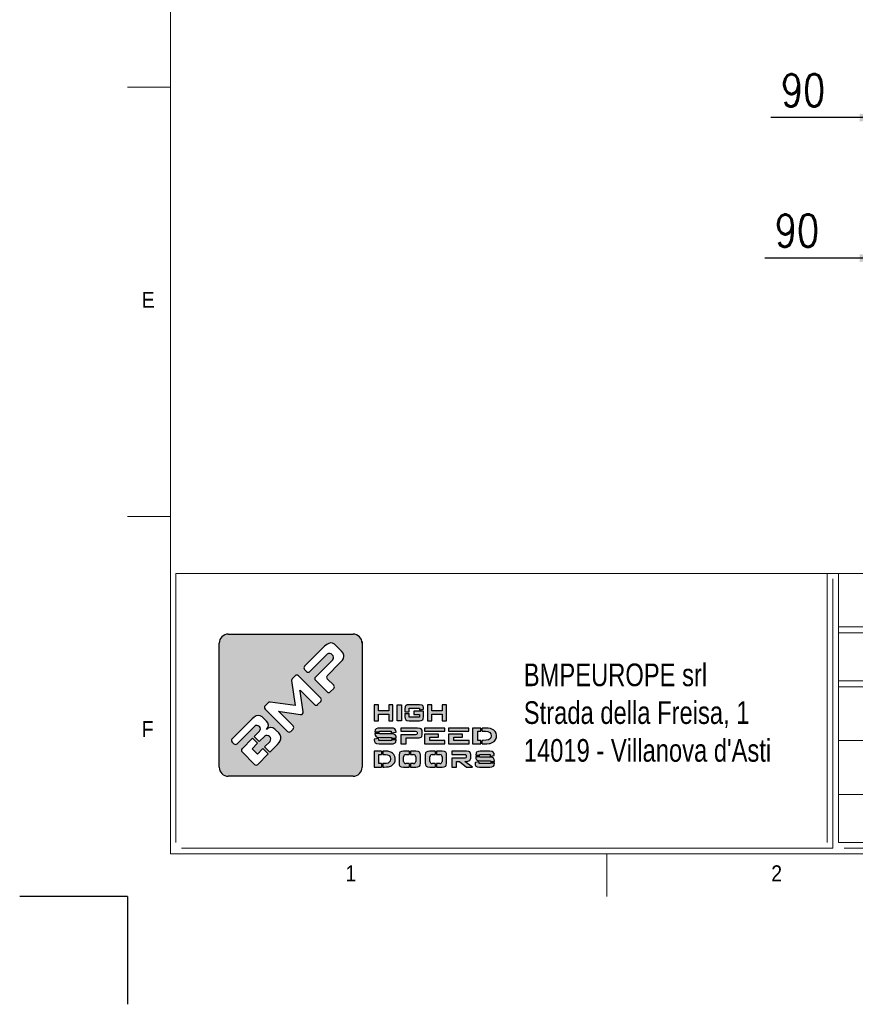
# Model space of a CAD drawing. Header units: millimetres. Extents: x 106533 to 120455, y 95328 to 100331.
# Tile 1 of 8: x 106533 to 108084, y 95328 to 97157. Entities that reach past the tile are written whole.
import ezdxf

# ---------------------------------------------------------------- set-up
doc = ezdxf.new("R2010")
doc.units = ezdxf.units.MM
doc.layers.add('FORMAT', color=7, linetype='Continuous')
doc.styles.add('Compilazione 1', font='romans.shx', dxfattribs={"width": 0.75, "height": 480})
doc.styles.add('NYIP', font='romans.shx', dxfattribs={"width": 0.8})
doc.styles.add('SLDTEXTSTYLE0', font='GOTHIC.TTF', dxfattribs={"width": 0.913})
doc.dimstyles.new('STANDARD35', dxfattribs={"dimscale": 35, "dimtxt": 2, "dimasz": 1.5, "dimexe": 1, "dimexo": 1, "dimgap": 0.7, "dimtad": 1, "dimdec": 0, "dimdsep": 46, "dimtxsty": 'NYIP', "dimcen": 0, "dimclrd": 1, "dimclre": 1, "dimclrt": 2, "dimadec": 0, "dimazin": 0, "dimtfac": 1, "dimtdec": 0, "dimtix": 1, "dimtmove": 0, "dimatfit": 3, "dimfxl": 0, "dimtvp": 1, "dimtolj": 1, "dimtzin": 0, "dimarcsym": 0})

# ---------------------------------------------------------------- blocks, each defined once
blk = doc.blocks.new('A$C7C9C4F3F')
at = {"color": 7, "lineweight": 5}
blk.add_line((0, 1765.8), (199.3, 1765.8), dxfattribs=at)
at = {"layer": 'FORMAT', "color": 7, "lineweight": 5}
for p, q in [((199.3, 11304.4), (199.3, 199.3)), ((0, 3758.8), (199.3, 3758.8)), ((199.3, 199.3), (16199.3, 199.3)), ((2224.2, 0), (2224.2, 199.3))]:
    blk.add_line(p, q, dxfattribs=at)
at = {"color": 7, "lineweight": 5, "char_height": 73.8, "attachment_point": 1, "style": 'SLDTEXTSTYLE0'}
for s, insert in [('E', (66.4, 2808)), ('1', (1011.8, 145.3)), ('2', (2988.2, 145.3))]:
    blk.add_mtext(s, dxfattribs=dict(at, insert=insert))
at = {"layer": 'FORMAT', "color": 7, "lineweight": 5, "insert": (66.4, 815), "char_height": 73.8, "attachment_point": 1, "style": 'SLDTEXTSTYLE0'}
blk.add_mtext('F', dxfattribs=at)
blk = doc.blocks.new('*D300')
at = {"color": 7, "lineweight": -2}
for p, q in [((108137, 97176.8), (108137, 96944.8)), ((108227, 97176.8), (108227, 96944.8)), ((108137, 96974.8), (107927.3, 96974.8)), ((108092, 96974.8), (108047, 96974.8)), ((108137, 96974.8), (108227, 96974.8)), ((108272, 96974.8), (108317, 96974.8))]:
    blk.add_line(p, q, dxfattribs=at)
at = {"color": 7}
for points in [[(108092, 96967.3), (108092, 96982.3), (108137, 96974.8)], [(108272, 96982.3), (108272, 96967.3), (108227, 96974.8)]]:
    blk.add_solid(points, dxfattribs=at)
at = {"layer": 'Defpoints', "color": 0}
for p in [(108137, 97206.8), (108227, 97206.8), (108227, 96974.8)]:
    blk.add_point(p, dxfattribs=at)
at = {"color": 7, "lineweight": 0, "insert": (107987.1, 97025.8), "char_height": 60, "attachment_point": 5, "style": 'NYIP'}
blk.add_mtext('\\A1;90', dxfattribs=at)
blk = doc.blocks.new('*D310')
at = {"color": 7, "lineweight": -2}
for p, q in [((108137, 96613.4), (108137, 96744)), ((108227, 96601.5), (108227, 96744)), ((108137, 96714), (107915.8, 96714)), ((108092, 96714), (108047, 96714)), ((108227, 96714), (108137, 96714)), ((108272, 96714), (108317, 96714))]:
    blk.add_line(p, q, dxfattribs=at)
at = {"color": 7}
for points in [[(108092, 96706.5), (108092, 96721.5), (108137, 96714)], [(108272, 96721.5), (108272, 96706.5), (108227, 96714)]]:
    blk.add_solid(points, dxfattribs=at)
at = {"layer": 'Defpoints', "color": 0}
for p in [(108137, 96714), (108137, 96583.4), (108227, 96571.5)]:
    blk.add_point(p, dxfattribs=at)
at = {"color": 7, "lineweight": 0, "insert": (107975.7, 96765), "char_height": 60, "attachment_point": 5, "style": 'NYIP'}
blk.add_mtext('\\A1;90', dxfattribs=at)

msp = doc.modelspace()

# ---------------------------------------------------------------- hatches: boundary and pattern name
at = {"linetype": 'Continuous'}
h = msp.add_hatch(color=256, dxfattribs=at)
h.set_gradient(color1=(8, 89, 3), color2=(8, 89, 2), one_color=1)
h.paths.add_polyline_path([(107168.4, 95768.2), (107168.4, 95998.7, 0.414214), (107151.6, 96015.5), (106919.9, 96015.5, 0.414214), (106903.1, 95998.7), (106903.1, 95768.2, 0.414214), (106919.9, 95751.4), (107151.6, 95751.4, 0.414214)])
h.paths.add_polyline_path([(107225.7, 95854.7), (107225.7, 95884.2), (107218, 95884.2), (107218, 95873.2), (107198.5, 95873.2), (107198.5, 95884.2), (107190.7, 95884.2), (107190.7, 95854.7), (107198.5, 95854.7), (107198.5, 95867), (107218, 95867), (107218, 95854.7)])
h.paths.add_polyline_path([(107241.2, 95854.7), (107241.2, 95884.2), (107233.5, 95884.2), (107233.5, 95854.7)])
h.paths.add_polyline_path([(107255.6, 95861.2), (107255.6, 95868.3), (107247.9, 95868.3), (107247.9, 95862), (107248.2, 95859), (107249.5, 95856.3), (107251.4, 95855.3), (107255.5, 95854.7), (107275, 95854.7), (107278.3, 95855), (107281, 95856.3), (107282, 95858), (107282.6, 95862), (107282.6, 95872.3), (107264.3, 95872.3), (107264.3, 95866.4), (107275.1, 95866.4), (107275.1, 95861.2)])
h.paths.add_polyline_path([(107282.6, 95877.2), (107282.4, 95879.8), (107281, 95882.6), (107279, 95883.7), (107275, 95884.2), (107255.5, 95884.2), (107252.2, 95883.9), (107249.5, 95882.6), (107248.4, 95880.9), (107247.9, 95877), (107247.9, 95870.9), (107255.6, 95870.9), (107255.6, 95878), (107275.1, 95878), (107275.1, 95874.9), (107282.6, 95876.1)])
h.paths.add_polyline_path([(107297.6, 95873.2), (107297.6, 95884.2), (107289.8, 95884.2), (107289.8, 95854.7), (107297.6, 95854.7), (107297.6, 95867), (107317, 95867), (107317, 95854.7), (107324.8, 95854.7), (107324.8, 95884.2), (107317, 95884.2), (107317, 95873.2)])
h.paths.add_polyline_path([(107231, 95836.8), (107229.2, 95839.6), (107226.9, 95840.6), (107221.8, 95841.1), (107201.7, 95841.1), (107197.6, 95840.8), (107194.2, 95839.5), (107192.9, 95837.8), (107192.2, 95833.9), (107192.2, 95833.8), (107200.8, 95833.8), (107200.8, 95835.1), (107222.6, 95835.1), (107222.6, 95831.9), (107231.3, 95833.3), (107231.3, 95834.3)])
h.paths.add_polyline_path([(107229.7, 95828.5), (107227.3, 95829.5), (107222.3, 95830.1), (107200.8, 95830.1), (107200.8, 95831.3), (107192.2, 95831.3), (107192.2, 95830.7), (107192.6, 95827.8), (107194.2, 95825), (107196.6, 95824), (107201.7, 95823.5), (107223.1, 95823.5), (107223.1, 95822.1), (107231.7, 95822.1), (107231.7, 95822.8), (107231.4, 95825.7)])
h.paths.add_polyline_path([(107231, 95815), (107231.7, 95818.9), (107231.7, 95819.5), (107223.1, 95819.5), (107223.1, 95818.1), (107199.4, 95818.1), (107199.4, 95821.4), (107190.7, 95820.1), (107190.7, 95818.9), (107191.1, 95816), (107192.8, 95813.3), (107195.2, 95812.2), (107200.3, 95811.7), (107222.3, 95811.7), (107226.3, 95812), (107229.7, 95813.3)])
h.paths.add_polyline_path([(107249.9, 95811.7), (107249.9, 95822.7), (107271.4, 95822.7), (107274.3, 95822.9), (107278, 95824.2), (107279.1, 95825.2), (107280.1, 95828.8), (107280.1, 95835.1), (107279.9, 95836.7), (107278, 95839.7), (107276.2, 95840.5), (107271.4, 95841.1), (107240.4, 95841.1), (107240.4, 95835.1), (107267.7, 95835.1), (107270.2, 95834.8), (107270.8, 95833.4), (107270.8, 95830.4), (107270.2, 95829.1), (107267.7, 95828.7), (107240.4, 95828.7), (107240.4, 95811.7)])
h.paths.add_polyline_path([(107322.2, 95811.7), (107322.2, 95818.1), (107293.9, 95818.1), (107293.9, 95824.1), (107310.3, 95824.1), (107310.3, 95829.9), (107284.3, 95829.9), (107284.3, 95811.7)])
h.paths.add_polyline_path([(107366.9, 95811.7), (107366.9, 95818.1), (107338.6, 95818.1), (107338.6, 95824.1), (107354.9, 95824.1), (107354.9, 95829.9), (107328.9, 95829.9), (107328.9, 95811.7)])
h.paths.add_polyline_path([(107389, 95811.7), (107389, 95818.1), (107383.3, 95818.1), (107383.3, 95835), (107389, 95835), (107389, 95841.1), (107373.6, 95841.1), (107373.6, 95811.7)])
h.paths.add_polyline_path([(107409.9, 95813.9), (107413.3, 95816.2), (107416, 95819.2), (107416.2, 95819.5), (107417.6, 95822.8), (107418.1, 95826.5), (107418, 95828), (107417.2, 95831.7), (107415.4, 95834.8), (107412.6, 95837.3), (107410.5, 95838.6), (107406.7, 95840), (107402.2, 95840.8), (107397.2, 95841.1), (107391.5, 95841.1), (107391.5, 95835), (107397.2, 95835), (107401.9, 95834.5), (107405.4, 95832.9), (107407.4, 95830.4), (107408.2, 95826.7), (107408.2, 95826.3), (107407.3, 95822.6), (107404.9, 95820.1), (107402.9, 95819.2), (107398.8, 95818.4), (107393.3, 95818.1), (107391.5, 95818.1), (107391.5, 95811.7), (107395, 95811.7), (107399.9, 95811.8), (107404, 95812.2), (107405.9, 95812.6)])
h.paths.add_polyline_path([(107366.6, 95835.2), (107366.6, 95841.1), (107328.9, 95841.1), (107328.9, 95835.2)])
h.paths.add_polyline_path([(107321.9, 95835.2), (107321.9, 95841.1), (107284.3, 95841.1), (107284.3, 95835.2)])
h.paths.add_polyline_path([(107204.1, 95791.8), (107204.1, 95798), (107190.7, 95798), (107190.7, 95768.6), (107204.1, 95768.6), (107204.1, 95775), (107199.2, 95775), (107199.2, 95791.8)])
h.paths.add_polyline_path([(107219.8, 95796.9), (107215.9, 95797.8), (107211.5, 95798), (107206.7, 95798), (107206.7, 95791.8), (107211.5, 95791.8), (107215.6, 95791.3), (107218.7, 95789.8), (107220.5, 95787.4), (107221.1, 95783.6), (107221.1, 95783.3), (107220.4, 95779.5), (107218.2, 95777), (107216.5, 95776.1), (107212.9, 95775.3), (107208, 95775), (107206.7, 95775), (107206.7, 95768.6), (107209.6, 95768.6), (107213.9, 95768.7), (107217.4, 95769.1), (107219.1, 95769.4), (107222.7, 95770.9), (107225.7, 95773.1), (107228, 95776.1), (107228.2, 95776.4), (107229.5, 95779.8), (107229.9, 95783.5), (107229.9, 95784.9), (107229.1, 95788.5), (107227.5, 95791.7), (107225, 95794.2), (107223.2, 95795.5)])
h.paths.add_polyline_path([(107255.5, 95791.8), (107255.5, 95798), (107245.3, 95798), (107241.7, 95797.7), (107238.7, 95796.5), (107237.5, 95794.7), (107236.9, 95790.7), (107236.9, 95775.8), (107237.2, 95772.9), (107238.7, 95770.1), (107240.8, 95769.1), (107245.3, 95768.6), (107255.5, 95768.6), (107255.5, 95775), (107249.6, 95775, -0.414214), (107245.4, 95779.2), (107245.4, 95787.6, -0.414214), (107249.6, 95791.8)])
h.paths.add_polyline_path([(107276.3, 95793.7), (107274.8, 95796.5), (107272.7, 95797.5), (107268.2, 95798), (107258, 95798), (107258, 95791.8), (107263.9, 95791.8, -0.414214), (107268.1, 95787.6), (107268.1, 95779.2, -0.414214), (107263.9, 95775), (107258, 95775), (107258, 95768.6), (107268.2, 95768.6), (107271.8, 95768.8), (107274.8, 95770.1), (107276, 95771.8), (107276.6, 95775.8), (107276.6, 95790.7)])
h.paths.add_polyline_path([(107304.2, 95791.8), (107304.2, 95798), (107294, 95798), (107290.4, 95797.7), (107287.4, 95796.5), (107286.3, 95794.7), (107285.6, 95790.7), (107285.6, 95775.8), (107285.9, 95772.9), (107287.4, 95770.1), (107289.5, 95769.1), (107294, 95768.6), (107304.2, 95768.6), (107304.2, 95775), (107298.3, 95775, -0.414214), (107294.1, 95779.2), (107294.1, 95787.6, -0.414214), (107298.3, 95791.8)])
h.paths.add_polyline_path([(107325, 95793.7), (107323.5, 95796.5), (107321.4, 95797.5), (107316.9, 95798), (107306.7, 95798), (107306.7, 95791.8), (107312.6, 95791.8, -0.414214), (107316.9, 95787.6), (107316.9, 95779.2, -0.414214), (107312.6, 95775), (107306.7, 95775), (107306.7, 95768.6), (107316.9, 95768.6), (107320.5, 95768.8), (107323.5, 95770.1), (107324.7, 95771.8), (107325.3, 95775.8), (107325.3, 95790.7)])
h.paths.add_polyline_path([(107369.8, 95793.7), (107368.1, 95796.6), (107366.5, 95797.4), (107362.3, 95798), (107335, 95798), (107335, 95792), (107359.1, 95792), (107361.2, 95791.7), (107361.8, 95790.4), (107361.8, 95786.9), (107361.2, 95785.5), (107359.1, 95785.2), (107335, 95785.2), (107335, 95768.6), (107343.4, 95768.6), (107343.4, 95779.2), (107349.4, 95779.2), (107361.9, 95768.6), (107373.3, 95768.6), (107358.9, 95779.2), (107362.3, 95779.2), (107364.8, 95779.4), (107368.1, 95780.7), (107369, 95781.7), (107369.9, 95785.3), (107369.9, 95792)])
h.paths.add_polyline_path([(107386.8, 95790.7), (107386.8, 95792), (107406.1, 95792), (107406.1, 95788.7), (107413.7, 95790.2), (107413.7, 95791.3), (107413.4, 95793.7), (107411.8, 95796.5), (107409.8, 95797.5), (107405.3, 95798), (107387.6, 95798), (107384, 95797.7), (107381, 95796.5), (107379.9, 95794.7), (107379.3, 95790.7), (107379.3, 95790.7)])
h.paths.add_polyline_path([(107410.2, 95786.5), (107405.7, 95787), (107386.8, 95787), (107386.8, 95788.2), (107379.3, 95788.2), (107379.3, 95787.6), (107379.6, 95784.7), (107381, 95782), (107383.1, 95780.9), (107387.6, 95780.3), (107406.5, 95780.3), (107406.5, 95778.9), (107414.1, 95778.9), (107414.1, 95779.7), (107413.8, 95782.6), (107412.3, 95785.3)])
h.paths.add_polyline_path([(107413.5, 95771.8), (107414.1, 95775.8), (107414.1, 95776.4), (107406.5, 95776.4), (107406.5, 95775), (107385.7, 95775), (107385.7, 95778.3), (107378, 95777), (107378, 95775.8), (107378.3, 95772.9), (107379.7, 95770.1), (107381.9, 95769.1), (107386.4, 95768.6), (107405.7, 95768.6), (107409.2, 95768.8), (107412.3, 95770.1)])
h.paths.add_polyline_path([(106927.1, 95821.1), (106964.3, 95858.3), (106968.1, 95861.5), (106971.7, 95863.6), (106975.2, 95864.4), (106979, 95863.9), (106982.7, 95862), (106985.3, 95859.7), (106990.9, 95854.1), (106993.4, 95850.5), (106994.4, 95846.6), (106994.4, 95845.9), (106993.5, 95841.9), (106990.8, 95838.6), (106994, 95841.1), (106998, 95842.1), (106998.8, 95842.1), (107002.8, 95841.3), (107006.4, 95839.1), (107007.7, 95838), (107013.6, 95832.1), (107016.3, 95828.5), (107017.5, 95824.7), (107017.3, 95821), (107016.2, 95817.6), (107014.2, 95814), (107011.4, 95810.3), (107009, 95807.8), (106997.2, 95796), (106987.2, 95806), (106997.4, 95816.2, 0.86713), (106987.5, 95826.1), (106977.3, 95815.9), (106967.9, 95825.2), (106978.1, 95835.4, 0.88875), (106969, 95844.5), (106936.3, 95811.8, -0.414214), (106930.4, 95811.8), (106927.1, 95815.1, -0.414088)], flags=16)
h.paths.add_polyline_path([(106988.3, 95882.3), (106993.8, 95887.8, -0.234445), (106997.4, 95889), (107044.1, 95882.8), (107037.4, 95929.1, -0.236379), (107038.6, 95932.6), (107044.1, 95938.1, -0.414214), (107050, 95938.1), (107091.6, 95896.5, -0.414214), (107091.6, 95890.5), (107085.8, 95884.7, -0.414418), (107079.9, 95884.7), (107053.7, 95910.9), (107053, 95911.7), (107053.5, 95909.7), (107058.9, 95871.2, -0.235808), (107057.7, 95867.7), (107057.7, 95867.6, -0.236783), (107054.1, 95866.4), (107016.1, 95871.9), (107013.1, 95872.4), (107014.2, 95871.4), (107040.4, 95845.2, -0.414214), (107040.4, 95839.2), (107035.9, 95834.7, -0.414214), (107030, 95834.7), (106988.3, 95876.4, -0.413615)], flags=16)
h.paths.add_polyline_path([(106945.4, 95802.7), (106965, 95822.3), (106974.3, 95812.9), (106964.1, 95802.7), (106974, 95792.8), (106984.2, 95803), (106994.2, 95793), (106974.7, 95773.5, -0.414499), (106968.7, 95773.5), (106945.4, 95796.8, -0.414214)], flags=16)
h.paths.add_polyline_path([(107061.7, 95955.7), (107098.8, 95992.9), (107102.6, 95996.1), (107106.3, 95998.2), (107109.7, 95999.1), (107113.4, 95998.6), (107117.2, 95996.7), (107119.8, 95994.4), (107130, 95984.1), (107133.1, 95980.4), (107134.5, 95976.6), (107134.7, 95974), (107133.8, 95970.5), (107131.7, 95966.9), (107128.5, 95963.2), (107103.7, 95938.3, 0.413999), (107103.7, 95932.3), (107115.6, 95920.4, -0.413728), (107115.6, 95914.5), (107109.2, 95908.1, -0.414825), (107103.3, 95908.1), (107081.7, 95929.7, -0.414214), (107081.7, 95935.7), (107114.1, 95968, 0.75715), (107103.7, 95978.4), (107071.3, 95946, -0.414295), (107065.4, 95946.1), (107061.7, 95949.8, -0.414088)], flags=16)

# ---------------------------------------------------------------- linework, layer by layer
at = {"lineweight": 5}
for p, q in [((106822.7, 96128.3), (108032, 96128.3)), ((106822.7, 96128.3), (106822.7, 95628.3)), ((110313.1, 96128.3), (107753.8, 96128.3)), ((108032, 96128.3), (108032, 95628.3)), ((108052.7, 96128.3), (110611.9, 96128.3)), ((108052.7, 96128.3), (108052.7, 95628.3)), ((108042.3, 96117.9), (108042.3, 95617.9)), ((108052.7, 96028.9), (110611.9, 96028.9)), ((108052.7, 96017.9), (110611.9, 96017.9)), ((108052.7, 95928.9), (110611.9, 95928.9)), ((108052.7, 95917.9), (110611.9, 95917.9)), ((108052.7, 95817.9), (110611.9, 95817.9)), ((108052.7, 95717.9), (110611.9, 95717.9)), ((106833, 95617.9), (108042.3, 95617.9)), ((108052.7, 95628.3), (110611.9, 95628.3)), ((108063, 95617.9), (110622.2, 95617.9))]:
    msp.add_line(p, q, dxfattribs=at)
for p, q in [((106919.9, 96015.5), (107151.6, 96015.5)), ((106903.1, 95768.2), (106903.1, 95998.7)), ((107106.3, 95998.2), (107102.6, 95996.1)), ((107109.7, 95999.1), (107106.3, 95998.2)), ((107113.4, 95998.6), (107109.7, 95999.1)), ((107117.2, 95996.7), (107113.4, 95998.6)), ((107119.8, 95994.4), (107117.2, 95996.7)), ((107098.8, 95992.9), (107061.7, 95955.7)), ((107071.3, 95946), (107103.7, 95978.4)), ((107102.6, 95996.1), (107098.8, 95992.9)), ((107130, 95984.1), (107119.8, 95994.4)), ((107133.1, 95980.4), (107130, 95984.1)), ((107134.5, 95976.6), (107133.1, 95980.4)), ((107114.1, 95968), (107081.7, 95935.7)), ((107103.7, 95938.3), (107128.5, 95963.2)), ((107128.5, 95963.2), (107131.7, 95966.9)), ((107131.7, 95966.9), (107133.8, 95970.5)), ((107133.8, 95970.5), (107134.7, 95974)), ((107134.7, 95974), (107134.5, 95976.6)), ((107061.7, 95949.8), (107065.4, 95946.1)), ((107037.4, 95929.1), (107044.1, 95882.8)), ((107044.1, 95938.1), (107038.6, 95932.6)), ((107091.6, 95896.5), (107050, 95938.1)), ((107081.7, 95929.7), (107103.3, 95908.1)), ((107115.6, 95920.4), (107103.7, 95932.3)), ((107053.5, 95909.7), (107053, 95911.7)), ((107053, 95911.7), (107053.7, 95910.9)), ((107058.9, 95871.2), (107053.5, 95909.7)), ((107053.7, 95910.9), (107079.9, 95884.7)), ((107109.2, 95908.1), (107115.6, 95914.5)), ((106993.8, 95887.8), (106988.3, 95882.3)), ((107044.1, 95882.8), (106997.4, 95889)), ((107085.8, 95884.7), (107091.6, 95890.5)), ((106988.3, 95876.4), (107030, 95834.7)), ((107014.2, 95871.4), (107013.1, 95872.4)), ((107013.1, 95872.4), (107016.1, 95871.9)), ((107040.4, 95845.2), (107014.2, 95871.4)), ((107016.1, 95871.9), (107054.1, 95866.4)), ((107198.5, 95884.2), (107190.7, 95884.2)), ((107190.7, 95884.2), (107190.7, 95854.7)), ((107198.5, 95873.2), (107198.5, 95884.2)), ((107218, 95873.2), (107198.5, 95873.2)), ((107225.7, 95884.2), (107218, 95884.2)), ((107218, 95884.2), (107218, 95873.2)), ((107225.7, 95854.7), (107225.7, 95884.2)), ((107233.5, 95854.7), (107233.5, 95884.2)), ((107233.5, 95884.2), (107241.2, 95884.2)), ((107241.2, 95884.2), (107241.2, 95854.7)), ((107248.4, 95880.9), (107247.9, 95877)), ((107247.9, 95877), (107247.9, 95870.9)), ((107247.9, 95870.9), (107255.6, 95870.9)), ((107249.5, 95882.6), (107248.4, 95880.9)), ((107252.2, 95883.9), (107249.5, 95882.6)), ((107255.5, 95884.2), (107252.2, 95883.9)), ((107275, 95884.2), (107255.5, 95884.2)), ((107255.6, 95870.9), (107255.6, 95878)), ((107255.6, 95878), (107275.1, 95878)), ((107282.6, 95872.3), (107264.3, 95872.3)), ((107264.3, 95872.3), (107264.3, 95866.4)), ((107279, 95883.7), (107275, 95884.2)), ((107275.1, 95878), (107275.1, 95874.9)), ((107275.1, 95874.9), (107282.6, 95876.1)), ((107281, 95882.6), (107279, 95883.7)), ((107282.4, 95879.8), (107281, 95882.6)), ((107282.6, 95877.2), (107282.4, 95879.8)), ((107282.6, 95876.1), (107282.6, 95877.2)), ((107282.6, 95862), (107282.6, 95872.3)), ((107297.6, 95884.2), (107289.8, 95884.2)), ((107289.8, 95884.2), (107289.8, 95854.7)), ((107297.6, 95873.2), (107297.6, 95884.2)), ((107317, 95873.2), (107297.6, 95873.2)), ((107324.8, 95884.2), (107317, 95884.2)), ((107317, 95884.2), (107317, 95873.2)), ((107324.8, 95854.7), (107324.8, 95884.2)), ((106964.3, 95858.3), (106927.1, 95821.1)), ((106968.1, 95861.5), (106964.3, 95858.3)), ((106971.7, 95863.6), (106968.1, 95861.5)), ((106975.2, 95864.4), (106971.7, 95863.6)), ((106979, 95863.9), (106975.2, 95864.4)), ((106982.7, 95862), (106979, 95863.9)), ((106985.3, 95859.7), (106982.7, 95862)), ((106990.9, 95854.1), (106985.3, 95859.7)), ((106993.4, 95850.5), (106990.9, 95854.1)), ((106994.4, 95846.6), (106993.4, 95850.5)), ((107057.7, 95867.6), (107057.7, 95867.7)), ((107190.7, 95854.7), (107198.5, 95854.7)), ((107198.5, 95854.7), (107198.5, 95867)), ((107198.5, 95867), (107218, 95867)), ((107218, 95867), (107218, 95854.7)), ((107218, 95854.7), (107225.7, 95854.7)), ((107241.2, 95854.7), (107233.5, 95854.7)), ((107233.5, 95854.7), (107233.5, 95854.7)), ((107247.9, 95868.3), (107247.9, 95862)), ((107247.9, 95868.3), (107255.6, 95868.3)), ((107247.9, 95862), (107248.2, 95859)), ((107248.2, 95859), (107249.5, 95856.3)), ((107249.5, 95856.3), (107251.4, 95855.3)), ((107251.4, 95855.3), (107255.5, 95854.7)), ((107255.5, 95854.7), (107275, 95854.7)), ((107255.6, 95861.2), (107255.6, 95868.3)), ((107275.1, 95861.2), (107255.6, 95861.2)), ((107264.3, 95866.4), (107275.1, 95866.4)), ((107275, 95854.7), (107278.3, 95855)), ((107275.1, 95866.4), (107275.1, 95861.2)), ((107278.3, 95855), (107281, 95856.3)), ((107281, 95856.3), (107282, 95858)), ((107282, 95858), (107282.6, 95862)), ((107289.8, 95854.7), (107297.6, 95854.7)), ((107297.6, 95854.7), (107297.6, 95867)), ((107297.6, 95867), (107317, 95867)), ((107317, 95867), (107317, 95854.7)), ((107317, 95854.7), (107324.8, 95854.7)), ((106936.3, 95811.8), (106969, 95844.5)), ((106978.1, 95835.4), (106967.9, 95825.2)), ((106993.5, 95841.9), (106990.7, 95838.5)), ((106990.7, 95838.5), (106993.5, 95841.9)), ((106994, 95841.1), (106990.7, 95838.5)), ((106990.7, 95838.5), (106990.8, 95838.6)), ((106990.8, 95838.6), (106993.5, 95841.9)), ((106993.5, 95841.9), (106994.4, 95845.9)), ((106998, 95842.1), (106994, 95841.1)), ((106994.4, 95845.9), (106994.4, 95846.6)), ((106998.8, 95842.1), (106998, 95842.1)), ((107002.8, 95841.3), (106998.8, 95842.1)), ((107006.4, 95839.1), (107002.8, 95841.3)), ((107007.7, 95838), (107006.4, 95839.1)), ((107013.6, 95832.1), (107007.7, 95838)), ((107016.3, 95828.5), (107013.6, 95832.1)), ((107035.9, 95834.7), (107040.4, 95839.2)), ((107192.9, 95837.8), (107192.2, 95833.9)), ((107192.2, 95833.9), (107192.2, 95833.8)), ((107192.2, 95833.8), (107200.8, 95833.8)), ((107194.2, 95839.5), (107192.9, 95837.8)), ((107197.6, 95840.8), (107194.2, 95839.5)), ((107201.7, 95841.1), (107197.6, 95840.8)), ((107200.8, 95833.8), (107200.8, 95835.1)), ((107200.8, 95835.1), (107222.6, 95835.1)), ((107221.8, 95841.1), (107201.7, 95841.1)), ((107226.9, 95840.6), (107221.8, 95841.1)), ((107222.6, 95835.1), (107222.6, 95831.9)), ((107222.6, 95831.9), (107231.3, 95833.3)), ((107229.2, 95839.6), (107226.9, 95840.6)), ((107231, 95836.8), (107229.2, 95839.6)), ((107231.3, 95834.3), (107231, 95836.8)), ((107231.3, 95833.3), (107231.3, 95834.3)), ((107271.4, 95841.1), (107240.4, 95841.1)), ((107240.4, 95841.1), (107240.4, 95835.1)), ((107240.4, 95835.1), (107267.7, 95835.1)), ((107267.7, 95835.1), (107270.2, 95834.8)), ((107270.2, 95834.8), (107270.8, 95833.4)), ((107270.8, 95833.4), (107270.8, 95830.4)), ((107276.2, 95840.5), (107271.4, 95841.1)), ((107278, 95839.7), (107276.2, 95840.5)), ((107279.9, 95836.7), (107278, 95839.7)), ((107280.1, 95835.1), (107279.9, 95836.7)), ((107280.1, 95828.8), (107280.1, 95835.1)), ((107321.9, 95841.1), (107284.3, 95841.1)), ((107284.3, 95841.1), (107284.3, 95835.2)), ((107284.3, 95835.2), (107321.9, 95835.2)), ((107321.9, 95835.2), (107321.9, 95841.1)), ((107366.6, 95841.1), (107328.9, 95841.1)), ((107328.9, 95841.1), (107328.9, 95835.2)), ((107328.9, 95835.2), (107366.6, 95835.2)), ((107366.6, 95835.2), (107366.6, 95841.1)), ((107389, 95841.1), (107373.6, 95841.1)), ((107373.6, 95841.1), (107373.6, 95811.7)), ((107383.3, 95818.1), (107383.3, 95835)), ((107383.3, 95835), (107389, 95835)), ((107389, 95835), (107389, 95841.1)), ((107397.2, 95841.1), (107391.5, 95841.1)), ((107391.5, 95835), (107391.5, 95841.1)), ((107391.5, 95835), (107397.2, 95835)), ((107402.2, 95840.8), (107397.2, 95841.1)), ((107397.2, 95835), (107401.9, 95834.5)), ((107401.9, 95834.5), (107405.4, 95832.9)), ((107406.7, 95840), (107402.2, 95840.8)), ((107405.4, 95832.9), (107407.4, 95830.4)), ((107410.5, 95838.6), (107406.7, 95840)), ((107412.6, 95837.3), (107410.5, 95838.6)), ((107415.4, 95834.8), (107412.6, 95837.3)), ((107417.2, 95831.7), (107415.4, 95834.8)), ((106927.1, 95815.1), (106930.4, 95811.8)), ((106965, 95822.3), (106945.4, 95802.7)), ((106965, 95822.3), (106974.3, 95812.9)), ((106967.9, 95825.2), (106977.3, 95815.9)), ((106977.3, 95815.9), (106987.5, 95826.1)), ((106997.4, 95816.2), (106987.2, 95806)), ((107011.4, 95810.3), (107014.2, 95814)), ((107014.2, 95814), (107016.2, 95817.6)), ((107016.2, 95817.6), (107017.3, 95821)), ((107017.5, 95824.7), (107016.3, 95828.5)), ((107017.3, 95821), (107017.5, 95824.7)), ((107199.4, 95821.4), (107190.7, 95820.1)), ((107190.7, 95820.1), (107190.7, 95818.9)), ((107190.7, 95818.9), (107191.1, 95816)), ((107191.1, 95816), (107192.8, 95813.3)), ((107192.2, 95831.3), (107192.2, 95830.7)), ((107192.2, 95831.3), (107200.8, 95831.3)), ((107192.2, 95830.7), (107192.6, 95827.8)), ((107192.6, 95827.8), (107194.2, 95825)), ((107194.2, 95825), (107196.6, 95824)), ((107196.6, 95824), (107201.7, 95823.5)), ((107199.4, 95818.1), (107199.4, 95821.4)), ((107223.1, 95818.1), (107199.4, 95818.1)), ((107200.8, 95830.1), (107200.8, 95831.3)), ((107222.3, 95830.1), (107200.8, 95830.1)), ((107201.7, 95823.5), (107223.1, 95823.5)), ((107227.3, 95829.5), (107222.3, 95830.1)), ((107223.1, 95823.5), (107223.1, 95822.1)), ((107223.1, 95822.1), (107231.7, 95822.1)), ((107223.1, 95819.5), (107223.1, 95818.1)), ((107223.1, 95819.5), (107231.7, 95819.5)), ((107229.7, 95828.5), (107227.3, 95829.5)), ((107231.4, 95825.7), (107229.7, 95828.5)), ((107229.7, 95813.3), (107231, 95815)), ((107231, 95815), (107231.7, 95818.9)), ((107231.7, 95822.8), (107231.4, 95825.7)), ((107231.7, 95822.1), (107231.7, 95822.8)), ((107231.7, 95818.9), (107231.7, 95819.5)), ((107267.7, 95828.7), (107240.4, 95828.7)), ((107240.4, 95828.7), (107240.4, 95811.7)), ((107249.9, 95811.7), (107249.9, 95822.7)), ((107249.9, 95822.7), (107271.4, 95822.7)), ((107270.2, 95829.1), (107267.7, 95828.7)), ((107270.8, 95830.4), (107270.2, 95829.1)), ((107271.4, 95822.7), (107274.3, 95822.9)), ((107274.3, 95822.9), (107278, 95824.2)), ((107278, 95824.2), (107279.1, 95825.2)), ((107279.1, 95825.2), (107280.1, 95828.8)), ((107284.3, 95829.9), (107284.3, 95811.7)), ((107310.3, 95829.9), (107284.3, 95829.9)), ((107293.9, 95818.1), (107293.9, 95824.1)), ((107293.9, 95824.1), (107310.3, 95824.1)), ((107322.2, 95818.1), (107293.9, 95818.1)), ((107310.3, 95824.1), (107310.3, 95829.9)), ((107322.2, 95811.7), (107322.2, 95818.1)), ((107328.9, 95829.9), (107328.9, 95811.7)), ((107354.9, 95829.9), (107328.9, 95829.9)), ((107338.6, 95818.1), (107338.6, 95824.1)), ((107338.6, 95824.1), (107354.9, 95824.1)), ((107366.9, 95818.1), (107338.6, 95818.1)), ((107354.9, 95824.1), (107354.9, 95829.9)), ((107366.9, 95811.7), (107366.9, 95818.1)), ((107389, 95818.1), (107383.3, 95818.1)), ((107389, 95811.7), (107389, 95818.1)), ((107393.3, 95818.1), (107391.5, 95818.1)), ((107391.5, 95811.7), (107391.5, 95818.1)), ((107398.8, 95818.4), (107393.3, 95818.1)), ((107402.9, 95819.2), (107398.8, 95818.4)), ((107404.9, 95820.1), (107402.9, 95819.2)), ((107407.3, 95822.6), (107404.9, 95820.1)), ((107405.9, 95812.6), (107409.9, 95813.9)), ((107408.2, 95826.3), (107407.3, 95822.6)), ((107407.4, 95830.4), (107408.2, 95826.7)), ((107408.2, 95826.7), (107408.2, 95826.3)), ((107409.9, 95813.9), (107413.3, 95816.2)), ((107413.3, 95816.2), (107416, 95819.2)), ((107416, 95819.2), (107416.2, 95819.5)), ((107416.2, 95819.5), (107417.6, 95822.8)), ((107418, 95828), (107417.2, 95831.7)), ((107417.6, 95822.8), (107418.1, 95826.5)), ((107418.1, 95826.5), (107418, 95828)), ((106945.4, 95796.8), (106968.7, 95773.5)), ((106964.1, 95802.7), (106974.3, 95812.9)), ((106974, 95792.8), (106964.1, 95802.7)), ((106984.2, 95803), (106974, 95792.8)), ((106984.2, 95803), (106994.2, 95793)), ((106987.2, 95806), (106997.2, 95796)), ((106997.2, 95796), (107009, 95807.8)), ((107009, 95807.8), (107011.4, 95810.3)), ((107204.1, 95798), (107190.7, 95798)), ((107190.7, 95798), (107190.7, 95768.6)), ((107192.8, 95813.3), (107195.2, 95812.2)), ((107195.2, 95812.2), (107200.3, 95811.7)), ((107200.3, 95811.7), (107222.3, 95811.7)), ((107204.1, 95798), (107204.1, 95791.8)), ((107211.5, 95798), (107206.7, 95798)), ((107206.7, 95798), (107206.7, 95791.8)), ((107215.9, 95797.8), (107211.5, 95798)), ((107219.8, 95796.9), (107215.9, 95797.8)), ((107223.2, 95795.5), (107219.8, 95796.9)), ((107222.3, 95811.7), (107226.3, 95812)), ((107225, 95794.2), (107223.2, 95795.5)), ((107226.3, 95812), (107229.7, 95813.3)), ((107238.7, 95796.5), (107237.5, 95794.7)), ((107241.7, 95797.7), (107238.7, 95796.5)), ((107240.4, 95811.7), (107249.9, 95811.7)), ((107245.3, 95798), (107241.7, 95797.7)), ((107255.5, 95798), (107245.3, 95798)), ((107255.5, 95798), (107255.5, 95791.8)), ((107268.2, 95798), (107258, 95798)), ((107258, 95798), (107258, 95791.8)), ((107272.7, 95797.5), (107268.2, 95798)), ((107274.8, 95796.5), (107272.7, 95797.5)), ((107276.3, 95793.7), (107274.8, 95796.5)), ((107284.3, 95811.7), (107322.2, 95811.7)), ((107287.4, 95796.5), (107286.3, 95794.7)), ((107290.4, 95797.7), (107287.4, 95796.5)), ((107294, 95798), (107290.4, 95797.7)), ((107304.2, 95798), (107294, 95798)), ((107304.2, 95798), (107304.2, 95791.8)), ((107316.9, 95798), (107306.7, 95798)), ((107306.7, 95798), (107306.7, 95791.8)), ((107321.4, 95797.5), (107316.9, 95798)), ((107323.5, 95796.5), (107321.4, 95797.5)), ((107325, 95793.7), (107323.5, 95796.5)), ((107328.9, 95811.7), (107366.9, 95811.7)), ((107362.3, 95798), (107335, 95798)), ((107335, 95798), (107335, 95792)), ((107366.5, 95797.4), (107362.3, 95798)), ((107368.1, 95796.6), (107366.5, 95797.4)), ((107369.8, 95793.7), (107368.1, 95796.6)), ((107373.6, 95811.7), (107389, 95811.7)), ((107381, 95796.5), (107379.9, 95794.7)), ((107384, 95797.7), (107381, 95796.5)), ((107387.6, 95798), (107384, 95797.7)), ((107405.3, 95798), (107387.6, 95798)), ((107391.5, 95811.7), (107395, 95811.7)), ((107395, 95811.7), (107399.9, 95811.8)), ((107399.9, 95811.8), (107404, 95812.2)), ((107404, 95812.2), (107405.9, 95812.6)), ((107409.8, 95797.5), (107405.3, 95798)), ((107411.8, 95796.5), (107409.8, 95797.5)), ((107413.4, 95793.7), (107411.8, 95796.5)), ((106974.7, 95773.5), (106994.2, 95793)), ((107199.2, 95775), (107199.2, 95791.8)), ((107199.2, 95791.8), (107204.1, 95791.8)), ((107206.7, 95791.8), (107211.5, 95791.8)), ((107211.5, 95791.8), (107215.6, 95791.3)), ((107215.6, 95791.3), (107218.7, 95789.8)), ((107220.4, 95779.5), (107218.2, 95777)), ((107218.7, 95789.8), (107220.5, 95787.4)), ((107221.1, 95783.3), (107220.4, 95779.5)), ((107220.5, 95787.4), (107221.1, 95783.6)), ((107221.1, 95783.6), (107221.1, 95783.3)), ((107227.5, 95791.7), (107225, 95794.2)), ((107229.1, 95788.5), (107227.5, 95791.7)), ((107228.2, 95776.4), (107229.5, 95779.8)), ((107229.9, 95784.9), (107229.1, 95788.5)), ((107229.5, 95779.8), (107229.9, 95783.5)), ((107229.9, 95783.5), (107229.9, 95784.9)), ((107237.5, 95794.7), (107236.9, 95790.7)), ((107236.9, 95790.7), (107236.9, 95775.8)), ((107245.4, 95779.2), (107245.4, 95787.6)), ((107249.6, 95791.8), (107255.5, 95791.8)), ((107258, 95791.8), (107263.9, 95791.8)), ((107268.1, 95787.6), (107268.1, 95779.2)), ((107276.6, 95790.7), (107276.3, 95793.7)), ((107276.6, 95775.8), (107276.6, 95790.7)), ((107286.3, 95794.7), (107285.6, 95790.7)), ((107285.6, 95790.7), (107285.6, 95775.8)), ((107294.1, 95779.2), (107294.1, 95787.6)), ((107298.3, 95791.8), (107304.2, 95791.8)), ((107306.7, 95791.8), (107312.6, 95791.8)), ((107316.9, 95787.6), (107316.9, 95779.2)), ((107325.3, 95790.7), (107325, 95793.7)), ((107325.3, 95775.8), (107325.3, 95790.7)), ((107335, 95792), (107359.1, 95792)), ((107359.1, 95785.2), (107335, 95785.2)), ((107335, 95785.2), (107335, 95768.6)), ((107343.4, 95768.6), (107343.4, 95779.2)), ((107343.4, 95779.2), (107349.4, 95779.2)), ((107349.4, 95779.2), (107361.9, 95768.6)), ((107373.3, 95768.6), (107358.9, 95779.2)), ((107358.9, 95779.2), (107362.3, 95779.2)), ((107359.1, 95792), (107361.2, 95791.7)), ((107361.2, 95785.5), (107359.1, 95785.2)), ((107361.2, 95791.7), (107361.8, 95790.4)), ((107361.8, 95786.9), (107361.2, 95785.5)), ((107361.8, 95790.4), (107361.8, 95786.9)), ((107362.3, 95779.2), (107364.8, 95779.4)), ((107364.8, 95779.4), (107368.1, 95780.7)), ((107368.1, 95780.7), (107369, 95781.7)), ((107369, 95781.7), (107369.9, 95785.3)), ((107369.9, 95792), (107369.8, 95793.7)), ((107369.9, 95785.3), (107369.9, 95792)), ((107385.7, 95778.3), (107378, 95777)), ((107379.9, 95794.7), (107379.3, 95790.7)), ((107379.3, 95790.7), (107379.3, 95790.7)), ((107379.3, 95790.7), (107386.8, 95790.7)), ((107379.3, 95788.2), (107379.3, 95787.6)), ((107379.3, 95788.2), (107386.8, 95788.2)), ((107379.3, 95787.6), (107379.6, 95784.7)), ((107379.6, 95784.7), (107381, 95782)), ((107381, 95782), (107383.1, 95780.9)), ((107383.1, 95780.9), (107387.6, 95780.3)), ((107385.7, 95775), (107385.7, 95778.3)), ((107386.8, 95790.7), (107386.8, 95792)), ((107386.8, 95792), (107406.1, 95792)), ((107386.8, 95787), (107386.8, 95788.2)), ((107405.7, 95787), (107386.8, 95787)), ((107387.6, 95780.3), (107406.5, 95780.3)), ((107410.2, 95786.5), (107405.7, 95787)), ((107406.1, 95792), (107406.1, 95788.7)), ((107406.1, 95788.7), (107413.7, 95790.2)), ((107406.5, 95780.3), (107406.5, 95778.9)), ((107406.5, 95778.9), (107414.1, 95778.9)), ((107412.3, 95785.3), (107410.2, 95786.5)), ((107413.8, 95782.6), (107412.3, 95785.3)), ((107413.7, 95791.3), (107413.4, 95793.7)), ((107413.7, 95790.2), (107413.7, 95791.3)), ((107414.1, 95779.7), (107413.8, 95782.6)), ((107414.1, 95778.9), (107414.1, 95779.7)), ((107190.7, 95768.6), (107204.1, 95768.6)), ((107204.1, 95775), (107199.2, 95775)), ((107204.1, 95775), (107204.1, 95768.6)), ((107208, 95775), (107206.7, 95775)), ((107206.7, 95775), (107206.7, 95768.6)), ((107206.7, 95768.6), (107209.6, 95768.6)), ((107212.9, 95775.3), (107208, 95775)), ((107209.6, 95768.6), (107213.9, 95768.7)), ((107216.5, 95776.1), (107212.9, 95775.3)), ((107213.9, 95768.7), (107217.4, 95769.1)), ((107218.2, 95777), (107216.5, 95776.1)), ((107217.4, 95769.1), (107219.1, 95769.4)), ((107219.1, 95769.4), (107222.7, 95770.9)), ((107222.7, 95770.9), (107225.7, 95773.1)), ((107225.7, 95773.1), (107228, 95776.1)), ((107228, 95776.1), (107228.2, 95776.4)), ((107236.9, 95775.8), (107237.2, 95772.9)), ((107237.2, 95772.9), (107238.7, 95770.1)), ((107238.7, 95770.1), (107240.8, 95769.1)), ((107240.8, 95769.1), (107245.3, 95768.6)), ((107245.3, 95768.6), (107255.5, 95768.6)), ((107255.5, 95775), (107249.6, 95775)), ((107255.5, 95775), (107255.5, 95768.6)), ((107263.9, 95775), (107258, 95775)), ((107258, 95775), (107258, 95768.6)), ((107258, 95768.6), (107268.2, 95768.6)), ((107268.2, 95768.6), (107271.8, 95768.8)), ((107271.8, 95768.8), (107274.8, 95770.1)), ((107274.8, 95770.1), (107276, 95771.8)), ((107276, 95771.8), (107276.6, 95775.8)), ((107285.6, 95775.8), (107285.9, 95772.9)), ((107285.9, 95772.9), (107287.4, 95770.1)), ((107287.4, 95770.1), (107289.5, 95769.1)), ((107289.5, 95769.1), (107294, 95768.6)), ((107294, 95768.6), (107304.2, 95768.6)), ((107304.2, 95775), (107298.3, 95775)), ((107304.2, 95775), (107304.2, 95768.6)), ((107312.6, 95775), (107306.7, 95775)), ((107306.7, 95775), (107306.7, 95768.6)), ((107306.7, 95768.6), (107316.9, 95768.6)), ((107316.9, 95768.6), (107320.5, 95768.8)), ((107320.5, 95768.8), (107323.5, 95770.1)), ((107323.5, 95770.1), (107324.7, 95771.8)), ((107324.7, 95771.8), (107325.3, 95775.8)), ((107335, 95768.6), (107343.4, 95768.6)), ((107361.9, 95768.6), (107373.3, 95768.6)), ((107378, 95777), (107378, 95775.8)), ((107378, 95775.8), (107378.3, 95772.9)), ((107378.3, 95772.9), (107379.7, 95770.1)), ((107379.7, 95770.1), (107381.9, 95769.1)), ((107381.9, 95769.1), (107386.4, 95768.6)), ((107406.5, 95775), (107385.7, 95775)), ((107386.4, 95768.6), (107405.7, 95768.6)), ((107405.7, 95768.6), (107409.2, 95768.8)), ((107406.5, 95776.4), (107406.5, 95775)), ((107406.5, 95776.4), (107414.1, 95776.4)), ((107409.2, 95768.8), (107412.3, 95770.1)), ((107412.3, 95770.1), (107413.5, 95771.8)), ((107413.5, 95771.8), (107414.1, 95775.8)), ((107414.1, 95775.8), (107414.1, 95776.4)), ((107151.6, 95751.4), (106919.9, 95751.4))]:
    msp.add_line(p, q)
at = {"linetype": 'Continuous'}
msp.add_line((107168.4, 96002), (107168.4, 95768.2), dxfattribs=at)
at = {"color": 7}
for q in [(106532.7, 95527.9), (106732.7, 95327.9)]:
    msp.add_line((106732.7, 95527.9), q, dxfattribs=at)
for centre, radius, start, end in [((106919.9, 95998.7), 16.8, 90, 180), ((107151.6, 95998.7), 16.8, 0, 90), ((107107.5, 95971.8), 7.64, 330.7537, 119.2784), ((107064.6, 95952.8), 4.21, 135, 224.9755), ((107068.4, 95949), 4.21, 224.9755, 314.9915), ((107041.6, 95929.7), 4.21, 135, 188.1977), ((107047, 95935.1), 4.21, 45, 135), ((107084.7, 95932.7), 4.21, 134.9755, 224.9755), ((107106.6, 95935.3), 4.21, 135.042, 225), ((107106.3, 95911.1), 4.21, 224.9755, 315.095), ((107112.6, 95917.4), 4.21, 315.095, 45), ((106996.8, 95884.9), 4.21, 82.3395, 135.1172), ((107088.7, 95893.5), 4.21, 315, 45), ((106991.3, 95879.3), 4.21, 135.1172, 225), ((107054.8, 95870.6), 4.21, 315, 8.0736), ((107082.9, 95887.7), 4.21, 224.96, 315), ((107054.7, 95870.5), 4.21, 261.7148, 315), ((106973, 95839.4), 6.47, 321.7419, 128.2581), ((107032.9, 95837.7), 4.21, 225, 315), ((107037.4, 95842.2), 4.21, 315, 45), ((106930.1, 95818.1), 4.21, 135, 224.9755), ((106991.7, 95820.4), 7.08, 323.1909, 126.909), ((106933.4, 95814.8), 4.21, 224.9755, 314.9755), ((106948.4, 95799.8), 4.21, 134.9755, 224.9755), ((107249.6, 95787.6), 4.21, 90, 180), ((107249.6, 95779.2), 4.21, 180, 270), ((107263.9, 95787.6), 4.21, 0, 90), ((107263.9, 95779.2), 4.21, 270, 0), ((107298.3, 95787.6), 4.21, 90, 180), ((107298.3, 95779.2), 4.21, 180, 270), ((107312.6, 95787.6), 4.21, 0, 90), ((107312.6, 95779.2), 4.21, 270, 0), ((106919.9, 95768.2), 16.8, 180, 270), ((106971.7, 95776.4), 4.21, 224.9755, 315.0313), ((107151.6, 95768.2), 16.8, 270, 0)]:
    msp.add_arc(centre, radius, start, end)

# ---------------------------------------------------------------- block references
at = {"xscale": 0.4, "yscale": 0.4, "zscale": 0.4}
msp.add_blockref('A$C7C9C4F3F', (106732.7, 95527.9), dxfattribs=at)

# ---------------------------------------------------------------- texts
at = {"insert": (107468.5, 95960.9), "char_height": 42.075, "attachment_point": 1, "style": 'Compilazione 1'}
msp.add_mtext_dynamic_manual_height_columns("{\\fArial|b0|i0|c0|p0;BMPEUROPE srl\\P\\pxql;Strada della Freisa, 1\\P14019 - Villanova d'Asti}", width=1128.074, gutter_width=1474.6, heights=[777], dxfattribs=at)

# ---------------------------------------------------------------- dimensions: what is measured, and where the dimension line sits
at = {"color": 7, "lineweight": 0}
for base, p1, p2, picture, middle in [((108227, 96974.8), (108137, 97206.8), (108227, 97206.8), '*D300', (107987.1, 96974.8)), ((108137, 96714), (108227, 96571.5), (108137, 96583.4), '*D310', (107975.7, 96714))]:
    dim = msp.add_linear_dim(base=base, p1=p1, p2=p2, angle=180, dimstyle='STANDARD35', override={"dimscale": 30, "dimclrd": 7, "dimclre": 7, "dimclrt": 7}, dxfattribs=at)
    dim.commit()
    dim.dimension.update_dxf_attribs({"geometry": picture, "text_midpoint": middle, "dimtype": 160})

doc.saveas('drawing.dxf')
